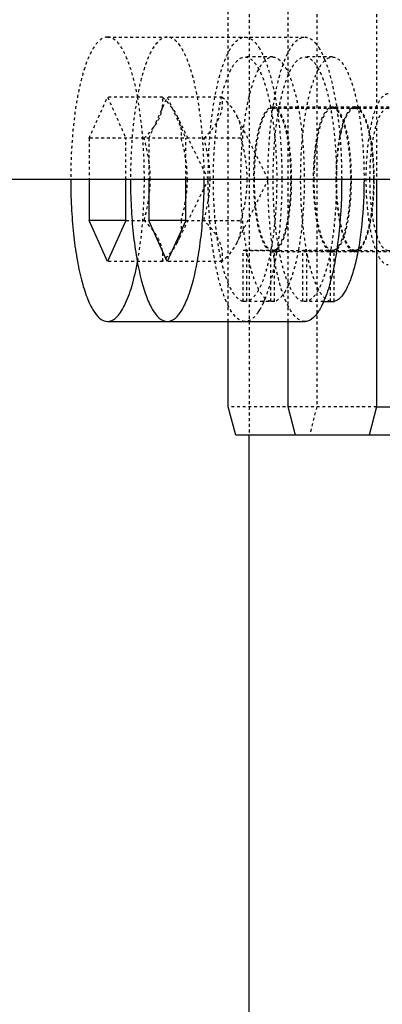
# Model space of a CAD drawing. Header units: millimetres. Extents: x -24622 to 2009, y -1603 to 2074.
# Tile 186 of 256: x 334 to 347, y 1466 to 1500. Entities that reach past the tile are written whole.
import ezdxf

# ---------------------------------------------------------------- set-up
doc = ezdxf.new("R2010")
doc.units = ezdxf.units.MM
doc.linetypes.add('HIDDEN', pattern=[0.2, 0.1, -0.1])
doc.layers.add('DEFAULT_2', color=8, linetype='HIDDEN')
doc.dimstyles.new('副本 12', dxfattribs={"dimtxt": 12, "dimasz": 6, "dimexe": 1, "dimexo": 1.2, "dimgap": 2, "dimtad": 0, "dimtxsty": 'Standard', "dimblk": 'OPEN30', "dimcen": 0, "dimclrd": 5, "dimclre": 3, "dimclrt": 256, "dimadec": 0, "dimazin": 2, "dimtm": 1e-09, "dimtfac": 0.6, "dimtofl": 0, "dimtmove": 0, "dimatfit": 3, "dimldrblk": 'OPEN30', "dimfxl": 0, "dimtolj": 1, "dimarcsym": 0})

# ---------------------------------------------------------------- blocks, each defined once
blk = doc.blocks.new('_Open30')
at = {"color": 0, "linetype": 'ByBlock', "lineweight": -2}
for p, q in [((-1, 0.2679), (0, 0)), ((0, 0), (-1, -0.2679)), ((0, 0), (-1, 0))]:
    blk.add_line(p, q, dxfattribs=at)
blk = doc.blocks.new('*D147')
at = {"color": 3, "linetype": 'ByBlock', "lineweight": -2}
for p, q in [((260.944, 1504.694), (227.971, 1504.694)), ((350.944, 1422.694), (227.971, 1422.694))]:
    blk.add_line(p, q, dxfattribs=at)
at = {"color": 5, "linetype": 'ByBlock', "lineweight": -2}
for p, q in [((228.971, 1498.694), (228.971, 1490.694)), ((228.971, 1428.694), (228.971, 1436.694))]:
    blk.add_line(p, q, dxfattribs=at)
at = {"layer": 'Defpoints', "color": 0, "linetype": 'ByBlock'}
for p in [(228.971, 1504.694), (262.144, 1504.694), (352.144, 1422.694)]:
    blk.add_point(p, dxfattribs=at)
at = {"color": 5, "linetype": 'ByBlock', "lineweight": -2, "xscale": 6, "yscale": 6, "zscale": 6}
for p, rotation in [((228.971, 1504.694), 90), ((228.971, 1422.694), 270)]:
    blk.add_blockref('_Open30', p, dxfattribs=dict(at, rotation=rotation))
at = {"linetype": 'ByBlock', "insert": (228.971, 1463.694), "char_height": 12, "attachment_point": 5, "rotation": 90}
blk.add_mtext('\\A1;82%%P10', dxfattribs=at)
blk = doc.blocks.new('*D148')
at = {"color": 3, "linetype": 'ByBlock', "lineweight": -2}
for p, q in [((262.144, 1493.494), (262.144, 1397.235)), ((342.144, 1431.494), (342.144, 1397.235))]:
    blk.add_line(p, q, dxfattribs=at)
at = {"color": 5, "linetype": 'ByBlock', "lineweight": -2}
for p, q in [((268.144, 1398.235), (291.144, 1398.235)), ((336.144, 1398.235), (313.144, 1398.235))]:
    blk.add_line(p, q, dxfattribs=at)
at = {"layer": 'Defpoints', "color": 0, "linetype": 'ByBlock'}
for p in [(262.144, 1494.694), (342.144, 1432.694), (262.144, 1398.235)]:
    blk.add_point(p, dxfattribs=at)
at = {"color": 5, "linetype": 'ByBlock', "lineweight": -2, "xscale": 6, "yscale": 6, "zscale": 6, "rotation": 180}
blk.add_blockref('_Open30', (262.144, 1398.235), dxfattribs=at)
at = {"color": 5, "linetype": 'ByBlock', "lineweight": -2, "xscale": 6, "yscale": 6, "zscale": 6}
blk.add_blockref('_Open30', (342.144, 1398.235), dxfattribs=at)
at = {"linetype": 'ByBlock', "insert": (302.144, 1398.235), "char_height": 12, "attachment_point": 5}
blk.add_mtext('\\A1;80', dxfattribs=at)
blk = doc.blocks.new('*D149')
at = {"color": 3, "linetype": 'ByBlock', "lineweight": -2}
for p, q in [((262.144, 1493.494), (262.144, 1376.381)), ((562.144, 1493.494), (562.144, 1376.381))]:
    blk.add_line(p, q, dxfattribs=at)
at = {"color": 5, "linetype": 'ByBlock', "lineweight": -2}
for p, q in [((268.144, 1377.381), (396.144, 1377.381)), ((556.144, 1377.381), (428.144, 1377.381))]:
    blk.add_line(p, q, dxfattribs=at)
at = {"layer": 'Defpoints', "color": 0, "linetype": 'ByBlock'}
for p in [(262.144, 1494.694), (562.144, 1494.694), (562.144, 1377.381)]:
    blk.add_point(p, dxfattribs=at)
at = {"color": 5, "linetype": 'ByBlock', "lineweight": -2, "xscale": 6, "yscale": 6, "zscale": 6, "rotation": 180}
blk.add_blockref('_Open30', (262.144, 1377.381), dxfattribs=at)
at = {"color": 5, "linetype": 'ByBlock', "lineweight": -2, "xscale": 6, "yscale": 6, "zscale": 6}
blk.add_blockref('_Open30', (562.144, 1377.381), dxfattribs=at)
at = {"linetype": 'ByBlock', "insert": (412.144, 1377.381), "char_height": 12, "attachment_point": 5}
blk.add_mtext('\\A1;300', dxfattribs=at)

msp = doc.modelspace()

# ---------------------------------------------------------------- linework, layer by layer
at = {"color": 7, "linetype": 'Continuous'}
for p, q in [((262.144, 1494.694), (562.144, 1494.694)), ((336.526, 1494.694), (336.526, 1493.251)), ((337.82, 1493.251), (337.82, 1494.694)), ((338.626, 1494.694), (338.626, 1493.251)), ((339.92, 1493.251), (339.92, 1494.694)), ((346.622, 1494.694), (346.622, 1486.694)), ((337.82, 1493.251), (336.526, 1493.251)), ((337.173, 1491.807), (336.526, 1493.251)), ((337.82, 1493.251), (337.173, 1491.807)), ((339.92, 1493.251), (338.626, 1493.251)), ((339.273, 1491.807), (338.626, 1493.251)), ((339.92, 1493.251), (339.273, 1491.807)), ((344.763, 1490.401), (345.134, 1490.401)), ((337.173, 1489.694), (344.103, 1489.694)), ((341.416, 1486.694), (341.416, 1489.694)), ((343.516, 1486.694), (343.516, 1489.694)), ((341.675, 1485.694), (341.416, 1486.694)), ((343.775, 1485.694), (343.516, 1486.694)), ((346.622, 1486.694), (346.363, 1485.694)), ((346.622, 1486.694), (349.461, 1486.694)), ((349.461, 1485.694), (341.675, 1485.694)), ((342.144, 1432.694), (342.144, 1485.694))]:
    msp.add_line(p, q, dxfattribs=at)
for centre, radius, start, end in [((332.769, 1494.055), 12.593, 351.1172, 351.2369), ((332.581, 1494.084), 12.783, 351.2373, 351.509), ((341.644, 1491.755), 3.404, 335.8845, 337.5837), ((341.323, 1491.889), 3.751, 337.5655, 338.1351), ((343.143, 1490.984), 1.716, 326.3165, 328.5962)]:
    msp.add_arc(centre, radius, start, end, dxfattribs=at)
for points, start_tangent, end_tangent in [([(335.879, 1494.694), (335.904, 1493.719), (335.978, 1492.78), (336.097, 1491.916), (336.258, 1491.158), (336.454, 1490.537), (336.563, 1490.284), (336.678, 1490.075), (337.173, 1489.694)], (0, -1), (1, 0.000001)), ([(337.979, 1494.694), (338.004, 1493.719), (338.078, 1492.78), (338.197, 1491.916), (338.358, 1491.158), (338.554, 1490.537), (338.663, 1490.284), (338.778, 1490.075), (339.273, 1489.694)], (0, -1), (1, 0.000001)), ([(339.273, 1489.694), (339.769, 1490.075), (339.883, 1490.284), (339.992, 1490.537), (340.189, 1491.158), (340.349, 1491.916), (340.469, 1492.78), (340.543, 1493.719), (340.568, 1494.694)], (1, 0.000001), (0, 1)), ([(346.182, 1494.694), (346.103, 1493.106), (346.008, 1492.384), (345.878, 1491.743), (345.721, 1491.208), (345.539, 1490.797), (345.341, 1490.525), (345.134, 1490.401)], (0.000024, -1), (-0.975607, -0.219526)), ([(345.397, 1494.694), (345.386, 1494.042), (345.224, 1492.196)], (0, -1), (-0.147662, -0.989038)), ([(345.211, 1492.11), (345.032, 1491.211), (344.804, 1490.492)], (-0.154416, -0.988006), (-0.372458, -0.928049)), ([(337.173, 1489.694), (337.328, 1489.73), (337.48, 1489.837), (337.628, 1490.013), (337.769, 1490.256), (338.025, 1490.929), (338.231, 1491.817)], (1, 0.000001), (0.179217, 0.98381)), ([(344.75, 1490.364), (344.716, 1490.289), (344.608, 1490.09)], (-0.408906, -0.912576), (-0.521488, -0.853258)), ([(344.571, 1490.032), (344.341, 1489.779), (344.103, 1489.694)], (-0.555021, -0.831836), (-1, 0.000001))]:
    msp.add_spline(points, degree=3, dxfattribs=dict(at, start_tangent=start_tangent, end_tangent=end_tangent))
at = {"layer": 'DEFAULT_2', "color": 8, "linetype": 'HIDDEN'}
for p, q in [((342.144, 1523.694), (342.144, 1485.694)), ((344.522, 1522.694), (344.522, 1486.694)), ((341.416, 1489.694), (341.416, 1519.694)), ((343.516, 1489.694), (343.516, 1519.694)), ((346.622, 1514.694), (346.622, 1494.694)), ((337.173, 1499.694), (344.103, 1499.694)), ((342.969, 1498.994), (342.003, 1498.994)), ((345.069, 1498.994), (344.103, 1498.994)), ((336.526, 1496.137), (337.173, 1497.581)), ((339.105, 1497.581), (337.173, 1497.581)), ((337.173, 1497.581), (337.82, 1496.137)), ((338.626, 1496.137), (339.273, 1497.581)), ((341.205, 1497.581), (339.273, 1497.581)), ((339.273, 1497.581), (339.92, 1496.137)), ((342.969, 1497.244), (347.967, 1497.244)), ((345.784, 1497.224), (345.844, 1497.242)), ((340.715, 1494.694), (339.617, 1496.915)), ((342.815, 1494.694), (341.718, 1496.915)), ((342.969, 1497.194), (348.185, 1497.194)), ((341.852, 1496.137), (336.526, 1496.137)), ((336.526, 1496.137), (336.526, 1494.694)), ((337.82, 1494.694), (337.82, 1496.137)), ((338.626, 1496.137), (338.626, 1494.694)), ((339.92, 1494.694), (339.92, 1496.137)), ((340.715, 1494.694), (339.617, 1492.472)), ((342.815, 1494.694), (341.718, 1492.472)), ((337.82, 1493.251), (338.626, 1493.251)), ((339.92, 1493.251), (341.852, 1493.251)), ((341.938, 1492.206), (342.003, 1492.194)), ((341.938, 1492.206), (343.033, 1492.206)), ((341.938, 1490.401), (341.938, 1492.206)), ((342.003, 1492.194), (342.068, 1492.206)), ((342.003, 1492.194), (348.185, 1492.194)), ((342.068, 1490.401), (342.068, 1492.206)), ((342.904, 1490.401), (342.904, 1492.206)), ((342.904, 1492.156), (342.936, 1492.147)), ((347.967, 1492.144), (342.969, 1492.144)), ((343.001, 1492.147), (343.033, 1492.156)), ((343.033, 1490.401), (343.033, 1492.206)), ((344.038, 1492.206), (344.103, 1492.194)), ((344.038, 1492.206), (345.134, 1492.206)), ((344.038, 1490.401), (344.038, 1492.206)), ((344.103, 1492.194), (344.168, 1492.206)), ((344.168, 1490.401), (344.168, 1492.206)), ((345.004, 1490.401), (345.004, 1492.206)), ((345.004, 1492.156), (345.036, 1492.147)), ((345.102, 1492.147), (345.134, 1492.156)), ((345.134, 1490.401), (345.134, 1492.206)), ((339.105, 1491.807), (337.173, 1491.807)), ((341.205, 1491.807), (339.273, 1491.807)), ((343.033, 1490.401), (341.938, 1490.401)), ((344.763, 1490.401), (344.038, 1490.401)), ((346.622, 1486.694), (341.416, 1486.694)), ((344.522, 1486.694), (344.263, 1485.694))]:
    msp.add_line(p, q, dxfattribs=at)
for centre, radius, start, end in [((339.516, 1497.621), 3.433, 22.2195, 24.1068), ((341.617, 1497.621), 3.433, 22.2195, 24.1068), ((345.867, 1497.074), 0.17, 90.0251, 97.5696), ((330.423, 1495.296), 12.841, 8.4898, 8.6454), ((332.523, 1495.296), 12.841, 8.4898, 8.6454), ((342.969, 1492.318), 0.174, 259.1585, 280.8419), ((330.669, 1494.055), 12.593, 351.1172, 351.2369), ((330.481, 1494.084), 12.783, 351.2373, 351.509), ((345.069, 1492.318), 0.174, 259.1585, 280.8419), ((339.544, 1491.755), 3.404, 335.8845, 337.5837), ((339.223, 1491.889), 3.751, 337.5655, 338.1351), ((341.043, 1490.984), 1.716, 326.3165, 328.5962)]:
    msp.add_arc(centre, radius, start, end, dxfattribs=at)
for points, start_tangent, end_tangent in [([(337.173, 1499.694), (336.678, 1499.313), (336.563, 1499.104), (336.454, 1498.851), (336.258, 1498.229), (336.097, 1497.472), (335.978, 1496.607), (335.904, 1495.669), (335.879, 1494.694)], (-1, -0.000001), (0, -1)), ([(338.231, 1497.571), (338.025, 1498.459), (337.769, 1499.132), (337.628, 1499.375), (337.48, 1499.551), (337.328, 1499.658), (337.173, 1499.694)], (-0.179215, 0.98381), (-1, -0.000001)), ([(339.273, 1499.694), (338.778, 1499.313), (338.663, 1499.104), (338.554, 1498.851), (338.358, 1498.229), (338.197, 1497.472), (338.078, 1496.607), (338.004, 1495.669), (337.979, 1494.694)], (-1, -0.000001), (0, -1)), ([(340.568, 1494.694), (340.543, 1495.669), (340.469, 1496.607), (340.349, 1497.472), (340.189, 1498.229), (339.992, 1498.851), (339.883, 1499.104), (339.769, 1499.313), (339.273, 1499.694)], (0, 1), (-1, -0.000001)), ([(340.709, 1494.694), (340.734, 1495.669), (340.807, 1496.607), (340.927, 1497.472), (341.088, 1498.229), (341.284, 1498.851), (341.393, 1499.104), (341.508, 1499.313), (342.003, 1499.694)], (0, 1), (1, -0.000001)), ([(342.003, 1499.694), (342.249, 1499.603), (342.369, 1499.49), (342.486, 1499.332)], (1, -0.000001), (0.540942, -0.84106)), ([(342.809, 1494.694), (342.834, 1495.669), (342.908, 1496.607), (343.027, 1497.472), (343.188, 1498.229), (343.384, 1498.851), (343.493, 1499.104), (343.608, 1499.313), (344.103, 1499.694)], (0, 1), (1, -0.000001)), ([(344.103, 1499.694), (344.349, 1499.603), (344.469, 1499.49), (344.586, 1499.332)], (1, -0.000001), (0.540942, -0.84106)), ([(342.486, 1499.332), (342.528, 1499.264), (342.65, 1499.023)], (0.540942, -0.84106), (0.408845, -0.912604)), ([(344.586, 1499.332), (344.628, 1499.264), (344.75, 1499.023)], (0.540942, -0.84106), (0.408845, -0.912604)), ([(341.938, 1490.401), (341.727, 1490.529), (341.525, 1490.81), (341.341, 1491.235), (341.182, 1491.789), (341.053, 1492.45), (340.96, 1493.194), (340.89, 1494.819), (340.917, 1495.64), (340.984, 1496.426), (341.089, 1497.147), (341.227, 1497.778), (341.395, 1498.295), (341.487, 1498.504), (341.584, 1498.678), (342.003, 1498.994)], (-0.975607, 0.219526), (1, 0)), ([(342.904, 1490.401), (342.693, 1490.529), (342.491, 1490.81), (342.307, 1491.235), (342.148, 1491.789), (342.019, 1492.45), (341.926, 1493.194), (341.856, 1494.819), (341.883, 1495.64), (341.95, 1496.426), (342.055, 1497.147), (342.193, 1497.778), (342.361, 1498.295), (342.453, 1498.504), (342.55, 1498.678), (342.969, 1498.994)], (-0.975607, 0.219526), (1, 0)), ([(342.003, 1498.994), (342.421, 1498.678), (342.518, 1498.504), (342.611, 1498.295), (342.778, 1497.778), (342.917, 1497.147), (343.021, 1496.426), (343.088, 1495.64), (343.115, 1494.819), (343.046, 1493.194), (342.952, 1492.45), (342.823, 1491.789), (342.664, 1491.235), (342.48, 1490.81), (342.279, 1490.529), (342.068, 1490.401)], (1, 0), (-0.975607, -0.219526)), ([(342.969, 1498.994), (343.112, 1498.958), (343.253, 1498.851), (343.39, 1498.675), (343.519, 1498.432)], (1, 0), (0.414331, -0.910126)), ([(344.038, 1490.401), (343.827, 1490.529), (343.625, 1490.81), (343.442, 1491.235), (343.283, 1491.789), (343.154, 1492.45), (343.06, 1493.194), (342.991, 1494.819), (343.017, 1495.64), (343.084, 1496.426), (343.189, 1497.147), (343.328, 1497.778), (343.495, 1498.295), (343.587, 1498.504), (343.685, 1498.678), (344.103, 1498.994)], (-0.975607, 0.219526), (1, 0)), ([(345.004, 1490.401), (344.793, 1490.529), (344.591, 1490.81), (344.408, 1491.235), (344.248, 1491.789), (344.12, 1492.45), (344.026, 1493.194), (343.957, 1494.819), (343.983, 1495.64), (344.05, 1496.426), (344.155, 1497.147), (344.294, 1497.778), (344.461, 1498.295), (344.553, 1498.504), (344.651, 1498.678), (345.069, 1498.994)], (-0.975607, 0.219526), (1, 0)), ([(344.103, 1498.994), (344.521, 1498.678), (344.619, 1498.504), (344.711, 1498.295), (344.879, 1497.778), (345.017, 1497.147), (345.122, 1496.426), (345.189, 1495.64), (345.216, 1494.819), (345.146, 1493.194), (345.052, 1492.45), (344.924, 1491.789), (344.764, 1491.235), (344.581, 1490.81), (344.379, 1490.529), (344.168, 1490.401)], (1, 0), (-0.975607, -0.219526)), ([(345.069, 1498.994), (345.495, 1498.667), (345.594, 1498.486), (345.687, 1498.269), (345.856, 1497.734), (345.994, 1497.083), (346.097, 1496.339), (346.161, 1495.533), (346.182, 1494.694)], (1, 0), (0.000024, -1)), ([(342.695, 1498.919), (342.933, 1498.171), (343.119, 1497.226)], (0.378567, -0.925574), (0.150322, -0.988637)), ([(344.795, 1498.919), (345.033, 1498.171), (345.219, 1497.226)], (0.378567, -0.925574), (0.150322, -0.988637)), ([(343.519, 1498.432), (343.707, 1497.91), (343.864, 1497.25), (344.055, 1495.63), (344.06, 1493.849), (343.878, 1492.213)], (0.414331, -0.910126), (-0.179752, -0.983712)), ([(339.103, 1497.227), (339.112, 1497.317), (339.105, 1497.581)], (0.132473, 0.991187), (-0.108741, 0.99407)), ([(339.105, 1497.581), (339.262, 1497.416), (339.62, 1496.911)], (0.709206, -0.705001), (0.443816, -0.896118)), ([(340.558, 1496.137), (340.876, 1496.494), (341.097, 1496.859), (341.203, 1497.224), (341.205, 1497.581)], (0.709206, 0.705001), (-0.108741, 0.99407)), ([(341.205, 1497.581), (341.362, 1497.416), (341.72, 1496.911)], (0.709206, -0.705001), (0.443816, -0.896118)), ([(347.026, 1497.694), (346.728, 1497.466), (346.594, 1497.188), (346.477, 1496.815), (346.38, 1496.361), (346.308, 1495.842), (346.249, 1494.694), (346.308, 1493.546), (346.38, 1493.027), (346.477, 1492.573), (346.594, 1492.2), (346.728, 1491.922), (347.026, 1491.694)], (-1, 0), (1, 0)), ([(338.467, 1494.694), (338.407, 1496.203), (338.231, 1497.571)], (0, 1), (-0.179215, 0.98381)), ([(342.904, 1492.156), (342.781, 1492.249), (342.665, 1492.43), (342.559, 1492.693), (342.469, 1493.028), (342.345, 1493.864), (342.31, 1494.819), (342.369, 1495.756), (342.514, 1496.541), (342.612, 1496.84), (342.724, 1497.062), (342.969, 1497.244)], (-0.934589, 0.355731), (1, 0)), ([(342.969, 1497.244), (343.214, 1497.062), (343.325, 1496.84), (343.424, 1496.541), (343.569, 1495.756), (343.628, 1494.819), (343.593, 1493.864), (343.468, 1493.028), (343.378, 1492.693), (343.273, 1492.43), (343.156, 1492.249), (343.033, 1492.156)], (1, 0), (-0.934589, -0.355731)), ([(345.004, 1492.156), (344.881, 1492.249), (344.765, 1492.43), (344.66, 1492.693), (344.569, 1493.028), (344.445, 1493.864), (344.41, 1494.819), (344.469, 1495.756), (344.614, 1496.541), (344.712, 1496.84), (344.824, 1497.062), (345.069, 1497.244)], (-0.934589, 0.355731), (1, 0)), ([(345.069, 1497.244), (345.314, 1497.062), (345.426, 1496.84), (345.524, 1496.541), (345.669, 1495.756), (345.728, 1494.819), (345.693, 1493.864), (345.569, 1493.028), (345.478, 1492.693), (345.373, 1492.43), (345.257, 1492.249), (345.134, 1492.156)], (1, 0), (-0.934589, -0.355731)), ([(345.866, 1497.244), (346.119, 1497.05), (346.233, 1496.814), (346.333, 1496.497), (346.415, 1496.111), (346.476, 1495.67), (346.526, 1494.694), (346.476, 1493.718), (346.415, 1493.277), (346.333, 1492.891), (346.233, 1492.574), (346.119, 1492.338), (345.866, 1492.144)], (1, 0), (-1, 0)), ([(338.458, 1496.137), (338.901, 1496.678), (339.035, 1496.953), (339.103, 1497.227)], (0.709206, 0.705001), (0.132473, 0.991187)), ([(339.62, 1496.911), (339.746, 1496.52), (339.752, 1496.137)], (0.443816, -0.896118), (-0.108741, -0.99407)), ([(341.72, 1496.911), (341.846, 1496.52), (341.852, 1496.137)], (0.443816, -0.896118), (-0.108741, -0.99407)), ([(342.969, 1497.194), (342.721, 1497.004), (342.609, 1496.773), (342.511, 1496.462), (342.431, 1496.083), (342.371, 1495.651), (342.322, 1494.694)], (-1, 0), (0, -1)), ([(343.616, 1494.694), (343.567, 1495.651), (343.507, 1496.083), (343.426, 1496.462), (343.328, 1496.773), (343.216, 1497.004), (342.969, 1497.194)], (0, 1), (-1, 0)), ([(343.124, 1497.192), (343.199, 1496.606), (343.297, 1494.694)], (0.147637, -0.989042), (0, -1)), ([(345.069, 1497.194), (344.821, 1497.004), (344.71, 1496.773), (344.611, 1496.462), (344.531, 1496.083), (344.471, 1495.651), (344.422, 1494.694)], (-1, 0), (0, -1)), ([(345.716, 1494.694), (345.667, 1495.651), (345.607, 1496.083), (345.527, 1496.462), (345.428, 1496.773), (345.317, 1497.004), (345.069, 1497.194)], (0, 1), (-1, 0)), ([(345.219, 1494.694), (345.269, 1495.651), (345.329, 1496.083), (345.409, 1496.462), (345.507, 1496.773), (345.619, 1497.004), (345.866, 1497.194)], (0, 1), (1, 0)), ([(345.224, 1497.192), (345.299, 1496.606), (345.397, 1494.694)], (0.147637, -0.989042), (0, -1)), ([(345.331, 1496.187), (345.437, 1496.631), (345.567, 1496.967)], (0.183781, 0.982967), (0.453547, 0.891232)), ([(345.567, 1496.967), (345.673, 1497.131), (345.784, 1497.224)], (0.453547, 0.891232), (0.898283, 0.439417)), ([(345.866, 1497.194), (346.114, 1497.004), (346.226, 1496.773), (346.324, 1496.462), (346.404, 1496.083), (346.464, 1495.651), (346.514, 1494.694)], (1, 0), (0, -1)), ([(347.026, 1497.194), (346.778, 1497.004), (346.666, 1496.773), (346.568, 1496.462), (346.488, 1496.083), (346.428, 1495.651), (346.379, 1494.694)], (-1, 0), (0, -1)), ([(338.674, 1494.694), (338.458, 1496.137)], (0, 1), (-0.268593, 0.963254)), ([(339.752, 1496.137), (339.968, 1494.694)], (0.268593, -0.963254), (0, -1)), ([(340.774, 1494.694), (340.558, 1496.137)], (0, 1), (-0.268593, 0.963254)), ([(341.852, 1496.137), (342.068, 1494.694)], (0.268593, -0.963254), (0, -1)), ([(345.207, 1494.686), (345.214, 1495.085), (345.331, 1496.187)], (-0.000799, 1), (0.183781, 0.982967)), ([(338.231, 1491.817), (338.407, 1493.185), (338.467, 1494.694)], (0.179217, 0.98381), (0, 1)), ([(338.458, 1493.251), (338.674, 1494.694)], (0.268593, 0.963254), (0, 1)), ([(339.968, 1494.694), (339.752, 1493.251)], (0, -1), (-0.268593, -0.963254)), ([(340.558, 1493.251), (340.774, 1494.694)], (0.268593, 0.963254), (0, 1)), ([(342.003, 1489.694), (341.508, 1490.075), (341.393, 1490.284), (341.284, 1490.537), (341.088, 1491.158), (340.927, 1491.916), (340.807, 1492.78), (340.734, 1493.719), (340.709, 1494.694)], (-1, 0.000001), (0, 1)), ([(342.068, 1494.694), (341.852, 1493.251)], (0, -1), (-0.268593, -0.963254)), ([(342.322, 1494.694), (342.365, 1493.795), (342.489, 1493.017), (342.677, 1492.463), (342.788, 1492.294), (342.904, 1492.206)], (0, -1), (0.932185, -0.361983)), ([(344.103, 1489.694), (343.608, 1490.075), (343.493, 1490.284), (343.384, 1490.537), (343.188, 1491.158), (343.027, 1491.916), (342.908, 1492.78), (342.834, 1493.719), (342.809, 1494.694)], (-1, 0.000001), (0, 1)), ([(343.033, 1492.206), (343.15, 1492.294), (343.261, 1492.463), (343.449, 1493.017), (343.573, 1493.795), (343.616, 1494.694)], (0.932185, 0.361983), (0, 1)), ([(343.297, 1494.694), (343.286, 1494.042), (343.124, 1492.196)], (0, -1), (-0.147662, -0.989038)), ([(344.422, 1494.694), (344.465, 1493.795), (344.589, 1493.017), (344.777, 1492.463), (344.888, 1492.294), (345.004, 1492.206)], (0, -1), (0.932185, -0.361983)), ([(345.134, 1492.206), (345.25, 1492.294), (345.361, 1492.463), (345.549, 1493.017), (345.673, 1493.795), (345.716, 1494.694)], (0.932185, 0.361983), (0, 1)), ([(345.331, 1493.201), (345.278, 1493.539), (345.207, 1494.686)], (-0.183787, 0.982966), (-0.000799, 1)), ([(345.866, 1492.194), (345.619, 1492.384), (345.507, 1492.615), (345.409, 1492.926), (345.329, 1493.305), (345.269, 1493.737), (345.219, 1494.694)], (-1, 0), (0, 1)), ([(346.514, 1494.694), (346.464, 1493.737), (346.404, 1493.305), (346.324, 1492.926), (346.226, 1492.615), (346.114, 1492.384), (345.866, 1492.194)], (0, -1), (-1, 0)), ([(346.379, 1494.694), (346.428, 1493.737), (346.488, 1493.305), (346.568, 1492.926), (346.666, 1492.615), (346.778, 1492.384), (347.026, 1492.194)], (0, -1), (1, 0)), ([(339.103, 1492.16), (339.035, 1492.434), (338.901, 1492.71), (338.458, 1493.251)], (-0.132357, 0.991202), (-0.709206, 0.705001)), ([(339.752, 1493.251), (339.746, 1492.868), (339.62, 1492.476)], (0.108741, -0.99407), (-0.44382, -0.896116)), ([(341.205, 1491.807), (341.203, 1492.164), (341.097, 1492.529), (340.876, 1492.894), (340.558, 1493.251)], (0.108741, 0.99407), (-0.709206, 0.705001)), ([(341.852, 1493.251), (341.846, 1492.868), (341.72, 1492.476)], (0.108741, -0.99407), (-0.44382, -0.896116)), ([(345.663, 1492.269), (345.566, 1492.423), (345.478, 1492.633), (345.331, 1493.201)], (-0.623489, 0.781832), (-0.183787, 0.982966)), ([(339.62, 1492.476), (339.523, 1492.307), (339.105, 1491.807)], (-0.44382, -0.896116), (-0.709206, -0.705001)), ([(341.72, 1492.476), (341.623, 1492.307), (341.205, 1491.807)], (-0.44382, -0.896116), (-0.709206, -0.705001)), ([(339.105, 1491.807), (339.112, 1492.071), (339.103, 1492.16)], (0.108741, 0.99407), (-0.132357, 0.991202)), ([(343.111, 1492.11), (342.931, 1491.211), (342.704, 1490.492)], (-0.154416, -0.988006), (-0.372458, -0.928049)), ([(343.878, 1492.213), (343.717, 1491.512), (343.521, 1490.961)], (-0.179752, -0.983712), (-0.412468, -0.910972)), ([(345.784, 1492.164), (345.753, 1492.182), (345.663, 1492.269)], (-0.898283, 0.439417), (-0.623489, 0.781832)), ([(345.866, 1492.144), (345.784, 1492.164)], (-1, 0), (-0.898283, 0.439417)), ([(343.521, 1490.961), (343.406, 1490.74), (343.286, 1490.572), (343.033, 1490.401)], (-0.412468, -0.910972), (-0.975607, -0.219526)), ([(342.65, 1490.364), (342.615, 1490.289), (342.507, 1490.09)], (-0.408906, -0.912576), (-0.521488, -0.853258)), ([(342.471, 1490.032), (342.241, 1489.779), (342.003, 1489.694)], (-0.555021, -0.831836), (-1, 0.000001))]:
    msp.add_spline(points, degree=3, dxfattribs=dict(at, start_tangent=start_tangent, end_tangent=end_tangent))

# ---------------------------------------------------------------- dimensions: what is measured, and where the dimension line sits
at = {"color": 5, "linetype": 'ByBlock'}
dim = msp.add_linear_dim(base=(228.971, 1504.694), p1=(352.144, 1422.694), p2=(262.144, 1504.694), angle=90, text='<>%%P10', dimstyle='副本 12', dxfattribs=at)
dim.commit()
dim.dimension.update_dxf_attribs({"geometry": '*D147', "text_midpoint": (228.971, 1463.694)})
for base, p1, p2, picture, middle in [((262.144, 1398.235), (342.144, 1432.694), (262.144, 1494.694), '*D148', (302.144, 1398.235)), ((562.144, 1377.381), (262.144, 1494.694), (562.144, 1494.694), '*D149', (412.144, 1377.381))]:
    dim = msp.add_linear_dim(base=base, p1=p1, p2=p2, angle=180, dimstyle='副本 12', dxfattribs=at)
    dim.commit()
    dim.dimension.update_dxf_attribs({"geometry": picture, "text_midpoint": middle})

doc.saveas('drawing.dxf')
